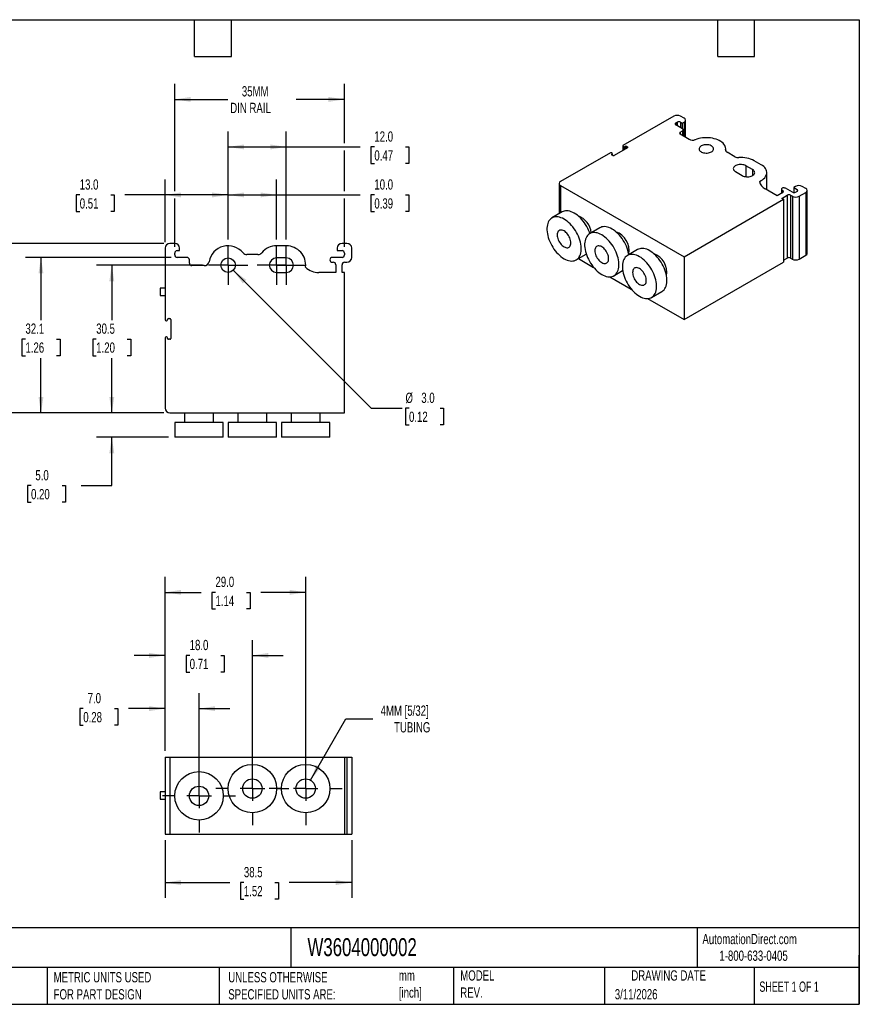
# Model space of a CAD drawing. Header units: millimetres. Extents: x 6 to 273, y 6 to 210.
# Tile 2 of 2: x 100 to 273, y 6 to 210. Entities that reach past the tile are written whole.
import ezdxf

# ---------------------------------------------------------------- set-up
doc = ezdxf.new("R2010")
doc.units = ezdxf.units.MM
doc.linetypes.add('SLD-Center', pattern=[19.05, 15.24, -1.27, 1.27, -1.27])
doc.linetypes.add('SLD-Solid', pattern=[0])
doc.layers.add('CENTER', color=40, linetype='SLD-Center')
doc.layers.add('DIMENSIONS', color=140, linetype='SLD-Solid', lineweight=25)
doc.layers.add('TEXT', color=140, linetype='SLD-Solid', lineweight=25)
doc.styles.add('SLDTEXTSTYLE0', font='TXT', dxfattribs={"width": 0.7})
doc.styles.add('SLDTEXTSTYLE1', font='TXT', dxfattribs={"width": 0.65})
doc.dimstyles.new('SLDDIMSTYLE0', dxfattribs={"dimtxt": 2.158008, "dimasz": 3.302, "dimexe": 0, "dimexo": 0.0625, "dimgap": 0.539502, "dimtad": 0, "dimtih": 1, "dimtoh": 1, "dimdec": 1, "dimrnd": 1e-09, "dimzin": 4, "dimdsep": 46, "dimtxsty": 'SLDTEXTSTYLE0', "dimsah": 1, "dimcen": 0.09, "dimadec": 0, "dimazin": 1, "dimtfac": 1, "dimtdec": 1, "dimtmove": 0, "dimatfit": 0, "dimfxl": 0, "dimfrac": 2, "dimtolj": 1, "dimtzin": 12, "dimarcsym": 0})
doc.dimstyles.new('SLDDIMSTYLE1', dxfattribs={"dimtxt": 2.158008, "dimasz": 3.302, "dimexe": 0, "dimexo": 0.0625, "dimgap": 0.539502, "dimtad": 0, "dimtih": 1, "dimtoh": 1, "dimdec": 1, "dimrnd": 1e-09, "dimzin": 4, "dimdsep": 46, "dimtxsty": 'SLDTEXTSTYLE0', "dimsah": 1, "dimcen": 0.09, "dimadec": 0, "dimazin": 1, "dimtfac": 1, "dimtdec": 1, "dimtofl": 0, "dimtmove": 0, "dimatfit": 3, "dimfxl": 0, "dimfrac": 2, "dimtolj": 1, "dimtzin": 12, "dimarcsym": 0})
doc.dimstyles.new('SLDDIMSTYLE2', dxfattribs={"dimtxt": 2.158008, "dimasz": 3.302, "dimexe": 0, "dimexo": 0.0625, "dimgap": 0.539502, "dimtad": 0, "dimtih": 1, "dimtoh": 1, "dimdec": 1, "dimrnd": 1e-09, "dimzin": 12, "dimdsep": 46, "dimtxsty": 'SLDTEXTSTYLE0', "dimsah": 1, "dimcen": 0, "dimadec": 0, "dimazin": 3, "dimtfac": 1, "dimtdec": 1, "dimtofl": 0, "dimtmove": 0, "dimatfit": 3, "dimfxl": 0, "dimfrac": 2, "dimtolj": 1, "dimtzin": 12, "dimarcsym": 0})
doc.dimstyles.new('SLDDIMSTYLE3', dxfattribs={"dimtxt": 2.158008, "dimasz": 3.302, "dimexe": 0, "dimexo": 0.0625, "dimgap": 0.539502, "dimtad": 0, "dimtih": 1, "dimtoh": 1, "dimdec": 1, "dimrnd": 1e-09, "dimzin": 12, "dimdsep": 46, "dimtxsty": 'SLDTEXTSTYLE0', "dimsah": 1, "dimcen": 0.09, "dimadec": 0, "dimazin": 3, "dimtfac": 1, "dimtdec": 1, "dimtofl": 0, "dimtmove": 0, "dimatfit": 3, "dimfxl": 0, "dimfrac": 2, "dimtolj": 1, "dimtzin": 12, "dimarcsym": 0})
doc.dimstyles.new('SLDDIMSTYLE4', dxfattribs={"dimtxt": 2.158008, "dimasz": 3.302, "dimexe": 0, "dimexo": 0.0625, "dimgap": 0.539502, "dimtad": 0, "dimtih": 1, "dimtoh": 1, "dimdec": 1, "dimrnd": 1e-09, "dimzin": 4, "dimdsep": 46, "dimtxsty": 'SLDTEXTSTYLE0', "dimsah": 1, "dimcen": 0, "dimadec": 0, "dimazin": 1, "dimtfac": 1, "dimtdec": 1, "dimtofl": 0, "dimtmove": 0, "dimatfit": 3, "dimfxl": 0, "dimfrac": 2, "dimtolj": 1, "dimtzin": 12, "dimarcsym": 0})

# ---------------------------------------------------------------- blocks, each defined once
blk = doc.blocks.new('_D')
at = {"layer": 'DIMENSIONS'}
for p, q in [((129.84, 58.64), (129.84, 70.55)), ((136.84, 50.64), (136.84, 70.55)), ((112.96, 67.37), (112.23, 67.37)), ((112.23, 67.37), (112.23, 63.94)), ((119.37, 67.37), (120.09, 67.37)), ((120.09, 67.37), (120.09, 63.94)), ((129.84, 67.37), (122.29, 67.37)), ((136.84, 67.37), (143.19, 67.37)), ((112.23, 63.94), (112.96, 63.94)), ((120.09, 63.94), (119.37, 63.94))]:
    blk.add_line(p, q, dxfattribs=at)
for points in [[(129.84, 67.37), (126.54, 67.88), (126.54, 66.87)], [(136.84, 67.37), (140.14, 66.87), (140.14, 67.88)]]:
    blk.add_solid(points, dxfattribs=at)
at = {"layer": 'DIMENSIONS', "char_height": 2.117, "attachment_point": 1, "style": 'SLDTEXTSTYLE0'}
for s, insert in [('7.0', (113.86, 70.59)), ('0.28', (112.96, 66.67))]:
    blk.add_mtext(s, dxfattribs=dict(at, insert=insert))
blk = doc.blocks.new('_D_1')
at = {"layer": 'DIMENSIONS'}
for p, q in [((129.84, 58.64), (129.84, 81.53)), ((147.84, 52.14), (147.84, 81.53)), ((129.84, 78.35), (123.49, 78.35)), ((134.91, 78.35), (134.19, 78.35)), ((134.19, 78.35), (134.19, 74.92)), ((141.32, 78.35), (142.05, 78.35)), ((142.05, 78.35), (142.05, 74.92)), ((147.84, 78.35), (154.19, 78.35)), ((134.19, 74.92), (134.91, 74.92)), ((142.05, 74.92), (141.32, 74.92))]:
    blk.add_line(p, q, dxfattribs=at)
for points in [[(129.84, 78.35), (126.54, 78.86), (126.54, 77.84)], [(147.84, 78.35), (151.14, 77.84), (151.14, 78.86)]]:
    blk.add_solid(points, dxfattribs=at)
at = {"layer": 'DIMENSIONS', "char_height": 2.117, "attachment_point": 1, "style": 'SLDTEXTSTYLE0'}
for s, insert in [('18.0', (134.91, 81.56)), ('0.71', (134.91, 77.65))]:
    blk.add_mtext(s, dxfattribs=dict(at, insert=insert))
blk = doc.blocks.new('_D_2')
at = {"layer": 'DIMENSIONS'}
for p, q in [((129.84, 58.64), (129.84, 94.55)), ((158.84, 52.14), (158.84, 94.55)), ((129.84, 91.37), (137.3, 91.37)), ((140.23, 91.37), (139.5, 91.37)), ((139.5, 91.37), (139.5, 87.94)), ((146.64, 91.37), (147.36, 91.37)), ((147.36, 91.37), (147.36, 87.94)), ((158.84, 91.37), (149.56, 91.37)), ((139.5, 87.94), (140.23, 87.94)), ((147.36, 87.94), (146.64, 87.94))]:
    blk.add_line(p, q, dxfattribs=at)
for points in [[(129.84, 91.37), (133.14, 90.87), (133.14, 91.88)], [(158.84, 91.37), (155.54, 91.88), (155.54, 90.87)]]:
    blk.add_solid(points, dxfattribs=at)
at = {"layer": 'DIMENSIONS', "char_height": 2.117, "attachment_point": 1, "style": 'SLDTEXTSTYLE0'}
for s, insert in [('29.0', (140.23, 94.59)), ('1.14', (140.23, 90.67))]:
    blk.add_mtext(s, dxfattribs=dict(at, insert=insert))
blk = doc.blocks.new('_D_3')
at = {"layer": 'DIMENSIONS'}
for p, q in [((159.84, 52.61), (167.15, 65.28)), ((167.15, 65.28), (172.71, 65.28))]:
    blk.add_line(p, q, dxfattribs=at)
blk.add_solid([(159.84, 52.61), (161.93, 55.21), (161.05, 55.72)], dxfattribs=at)
at = {"layer": 'DIMENSIONS', "char_height": 2.117, "attachment_point": 1, "style": 'SLDTEXTSTYLE0'}
for s, insert in [('4MM [5/32]', (174.3, 68.01)), ('TUBING', (177.07, 64.58))]:
    blk.add_mtext(s, dxfattribs=dict(at, insert=insert))
blk = doc.blocks.new('_D_4')
at = {"layer": 'DIMENSIONS'}
for p, q in [((129.84, 40.2), (129.84, 28.3)), ((168.34, 40.2), (168.34, 28.3)), ((129.84, 31.47), (143.16, 31.47)), ((146.09, 31.47), (145.36, 31.47)), ((145.36, 31.47), (145.36, 28.04)), ((152.5, 31.47), (153.23, 31.47)), ((153.23, 31.47), (153.23, 28.04)), ((168.34, 31.47), (155.43, 31.47)), ((145.36, 28.04), (146.09, 28.04)), ((153.23, 28.04), (152.5, 28.04))]:
    blk.add_line(p, q, dxfattribs=at)
for points in [[(129.84, 31.47), (133.14, 30.97), (133.14, 31.98)], [(168.34, 31.47), (165.04, 31.98), (165.04, 30.97)]]:
    blk.add_solid(points, dxfattribs=at)
at = {"layer": 'DIMENSIONS', "char_height": 2.117, "attachment_point": 1, "style": 'SLDTEXTSTYLE0'}
for s, insert in [('38.5', (146.09, 34.69)), ('1.52', (146.09, 30.77))]:
    blk.add_mtext(s, dxfattribs=dict(at, insert=insert))
blk = doc.blocks.new('SW_CENTERMARKSYMBOL_0')
at = {"layer": 'CENTER', "color": 0}
for p, q in [((0, 5.08), (0, 7.54)), ((0, 0), (0, 2.54)), ((-5.08, 0), (-7.54, 0)), ((0, 0), (-2.54, 0)), ((0, 0), (0, -2.54)), ((0, 0), (2.54, 0)), ((5.08, 0), (7.54, 0)), ((0, -5.08), (0, -7.54))]:
    blk.add_line(p, q, dxfattribs=at)
blk = doc.blocks.new('SW_CENTERMARKSYMBOL_1')
at = {"layer": 'CENTER', "color": 0}
for p, q in [((0, 5.08), (0, 7.54)), ((0, 0), (0, 2.54)), ((-5.08, 0), (-7.54, 0)), ((0, 0), (-2.54, 0)), ((0, 0), (0, -2.54)), ((0, 0), (2.54, 0)), ((5.08, 0), (7.54, 0)), ((0, -5.08), (0, -7.54))]:
    blk.add_line(p, q, dxfattribs=at)
blk = doc.blocks.new('SW_CENTERMARKSYMBOL_2')
at = {"layer": 'CENTER', "color": 0}
for p, q in [((0, 5.08), (0, 7.54)), ((0, 0), (0, 2.54)), ((-5.08, 0), (-7.54, 0)), ((0, 0), (-2.54, 0)), ((0, 0), (0, -2.54)), ((0, 0), (2.54, 0)), ((5.08, 0), (7.54, 0)), ((0, -5.08), (0, -7.54))]:
    blk.add_line(p, q, dxfattribs=at)
blk = doc.blocks.new('_D_5')
at = {"layer": 'DIMENSIONS'}
for p, q in [((129.84, 163.66), (129.84, 176.56)), ((142.84, 164.2), (142.84, 176.56)), ((112.23, 173.39), (111.5, 173.39)), ((111.5, 173.39), (111.5, 169.96)), ((118.64, 173.39), (119.36, 173.39)), ((119.36, 173.39), (119.36, 169.96)), ((129.84, 173.39), (121.56, 173.39)), ((142.84, 173.39), (129.84, 173.39)), ((111.5, 169.96), (112.23, 169.96)), ((119.36, 169.96), (118.64, 169.96))]:
    blk.add_line(p, q, dxfattribs=at)
for points in [[(129.84, 173.39), (133.14, 172.88), (133.14, 173.89)], [(142.84, 173.39), (139.54, 173.89), (139.54, 172.88)]]:
    blk.add_solid(points, dxfattribs=at)
at = {"layer": 'DIMENSIONS', "char_height": 2.117, "attachment_point": 1, "style": 'SLDTEXTSTYLE0'}
for s, insert in [('13.0', (112.23, 176.6)), ('0.51', (112.23, 172.69))]:
    blk.add_mtext(s, dxfattribs=dict(at, insert=insert))
blk = doc.blocks.new('_D_6')
at = {"layer": 'DIMENSIONS'}
for p, q in [((142.84, 164.2), (142.84, 176.56)), ((152.84, 164.2), (152.84, 176.56)), ((142.84, 173.39), (152.84, 173.39)), ((152.84, 173.39), (170.08, 173.39)), ((173.01, 173.39), (172.28, 173.39)), ((172.28, 173.39), (172.28, 169.96)), ((179.42, 173.39), (180.15, 173.39)), ((180.15, 173.39), (180.15, 169.96)), ((172.28, 169.96), (173.01, 169.96)), ((180.15, 169.96), (179.42, 169.96))]:
    blk.add_line(p, q, dxfattribs=at)
for points in [[(142.84, 173.39), (146.14, 172.88), (146.14, 173.89)], [(152.84, 173.39), (149.54, 173.89), (149.54, 172.88)]]:
    blk.add_solid(points, dxfattribs=at)
at = {"layer": 'DIMENSIONS', "char_height": 2.117, "attachment_point": 1, "style": 'SLDTEXTSTYLE0'}
for s, insert in [('10.0', (173.01, 176.6)), ('0.39', (173.01, 172.69))]:
    blk.add_mtext(s, dxfattribs=dict(at, insert=insert))
blk = doc.blocks.new('_D_7')
at = {"layer": 'DIMENSIONS'}
for p, q in [((142.84, 164.2), (142.84, 186.47)), ((154.84, 164.2), (154.84, 186.47)), ((142.84, 183.29), (154.84, 183.29)), ((154.84, 183.29), (170.08, 183.29)), ((173.01, 183.29), (172.28, 183.29)), ((172.28, 183.29), (172.28, 179.86)), ((179.42, 183.29), (180.15, 183.29)), ((180.15, 183.29), (180.15, 179.86)), ((172.28, 179.86), (173.01, 179.86)), ((180.15, 179.86), (179.42, 179.86))]:
    blk.add_line(p, q, dxfattribs=at)
for points in [[(142.84, 183.29), (146.14, 182.78), (146.14, 183.8)], [(154.84, 183.29), (151.54, 183.8), (151.54, 182.78)]]:
    blk.add_solid(points, dxfattribs=at)
at = {"layer": 'DIMENSIONS', "char_height": 2.117, "attachment_point": 1, "style": 'SLDTEXTSTYLE0'}
for s, insert in [('12.0', (173.01, 186.5)), ('0.47', (173.01, 182.59))]:
    blk.add_mtext(s, dxfattribs=dict(at, insert=insert))
blk = doc.blocks.new('_D_8')
at = {"layer": 'DIMENSIONS'}
for p, q in [((131.84, 174.15), (131.84, 196.28)), ((166.84, 184.05), (166.84, 196.28)), ((131.84, 193.1), (142.8, 193.1)), ((166.84, 193.1), (156.89, 193.1)), ((166.84, 174.15), (166.84, 182.53)), ((131.84, 162.66), (131.84, 172.62)), ((166.84, 162.66), (166.84, 172.62))]:
    blk.add_line(p, q, dxfattribs=at)
for points in [[(131.84, 193.1), (135.14, 192.59), (135.14, 193.61)], [(166.84, 193.1), (163.54, 193.61), (163.54, 192.59)]]:
    blk.add_solid(points, dxfattribs=at)
at = {"layer": 'DIMENSIONS', "char_height": 2.117, "attachment_point": 1, "style": 'SLDTEXTSTYLE0'}
for s, insert in [('35MM', (145.67, 195.83)), ('DIN RAIL', (143.28, 192.4))]:
    blk.add_mtext(s, dxfattribs=dict(at, insert=insert))
blk = doc.blocks.new('_D_9')
at = {"layer": 'DIMENSIONS'}
for p, q in [((137.53, 158.89), (115.66, 158.89)), ((118.84, 158.89), (118.84, 147.55)), ((115.63, 143.64), (114.91, 143.64)), ((114.91, 143.64), (114.91, 140.21)), ((122.04, 143.64), (122.77, 143.64)), ((122.77, 143.64), (122.77, 140.21)), ((114.91, 140.21), (115.63, 140.21)), ((118.84, 128.39), (118.84, 139.72)), ((122.77, 140.21), (122.04, 140.21)), ((129.57, 128.39), (115.66, 128.39))]:
    blk.add_line(p, q, dxfattribs=at)
for points in [[(118.84, 158.89), (118.33, 155.58), (119.35, 155.58)], [(118.84, 128.39), (119.35, 131.69), (118.33, 131.69)]]:
    blk.add_solid(points, dxfattribs=at)
at = {"layer": 'DIMENSIONS', "char_height": 2.117, "attachment_point": 1, "style": 'SLDTEXTSTYLE0'}
for s, insert in [('30.5', (115.63, 146.85)), ('1.20', (115.63, 142.94))]:
    blk.add_mtext(s, dxfattribs=dict(at, insert=insert))
blk = doc.blocks.new('_D_10')
at = {"layer": 'DIMENSIONS'}
for p, q in [((131.07, 160.49), (101.06, 160.49)), ((104.23, 160.49), (104.23, 147.55)), ((101.03, 143.64), (100.3, 143.64)), ((100.3, 143.64), (100.3, 140.21)), ((107.44, 143.64), (108.16, 143.64)), ((108.16, 143.64), (108.16, 140.21)), ((100.3, 140.21), (101.03, 140.21)), ((104.23, 128.39), (104.23, 139.72)), ((108.16, 140.21), (107.44, 140.21)), ((129.57, 128.39), (101.06, 128.39))]:
    blk.add_line(p, q, dxfattribs=at)
for points in [[(104.23, 160.49), (103.72, 157.18), (104.74, 157.18)], [(104.23, 128.39), (104.74, 131.69), (103.72, 131.69)]]:
    blk.add_solid(points, dxfattribs=at)
at = {"layer": 'DIMENSIONS', "char_height": 2.117, "attachment_point": 1, "style": 'SLDTEXTSTYLE0'}
for s, insert in [('32.1', (101.03, 146.85)), ('1.26', (101.03, 142.94))]:
    blk.add_mtext(s, dxfattribs=dict(at, insert=insert))
blk = doc.blocks.new('_D_11')
at = {"layer": 'DIMENSIONS'}
for p, q in [((129.57, 163.39), (84.03, 163.39)), ((87.2, 163.39), (87.2, 150.45)), ((84, 146.54), (83.27, 146.54)), ((83.27, 146.54), (83.27, 143.11)), ((90.41, 146.54), (91.14, 146.54)), ((91.14, 146.54), (91.14, 143.11)), ((83.27, 143.11), (84, 143.11)), ((87.2, 128.39), (87.2, 142.63)), ((91.14, 143.11), (90.41, 143.11)), ((129.57, 128.39), (84.03, 128.39))]:
    blk.add_line(p, q, dxfattribs=at)
for points in [[(87.2, 163.39), (86.7, 160.08), (87.71, 160.08)], [(87.2, 128.39), (87.71, 131.69), (86.7, 131.69)]]:
    blk.add_solid(points, dxfattribs=at)
at = {"layer": 'DIMENSIONS', "char_height": 2.117, "attachment_point": 1, "style": 'SLDTEXTSTYLE0'}
for s, insert in [('35.0', (84, 149.75)), ('1.38', (84, 145.84))]:
    blk.add_mtext(s, dxfattribs=dict(at, insert=insert))
blk = doc.blocks.new('_D_12')
at = {"layer": 'DIMENSIONS'}
for p, q in [((118.84, 128.39), (118.84, 134.74)), ((129.57, 128.39), (115.66, 128.39)), ((130.57, 123.39), (115.66, 123.39)), ((118.84, 113.39), (118.84, 123.39)), ((102.18, 113.39), (101.46, 113.39)), ((101.46, 113.39), (101.46, 109.96)), ((108.6, 113.39), (109.32, 113.39)), ((109.32, 113.39), (109.32, 109.96)), ((112.49, 113.39), (118.84, 113.39)), ((101.46, 109.96), (102.18, 109.96)), ((109.32, 109.96), (108.6, 109.96))]:
    blk.add_line(p, q, dxfattribs=at)
for points in [[(118.84, 128.39), (119.35, 131.69), (118.33, 131.69)], [(118.84, 123.39), (118.33, 120.08), (119.35, 120.08)]]:
    blk.add_solid(points, dxfattribs=at)
at = {"layer": 'DIMENSIONS', "char_height": 2.117, "attachment_point": 1, "style": 'SLDTEXTSTYLE0'}
for s, insert in [('5.0', (103.08, 116.6)), ('0.20', (102.18, 112.69))]:
    blk.add_mtext(s, dxfattribs=dict(at, insert=insert))
blk = doc.blocks.new('_D_13')
at = {"layer": 'DIMENSIONS'}
for p, q in [((143.9, 157.83), (172.36, 129.36)), ((172.36, 129.36), (178.71, 129.36)), ((180.16, 129.36), (179.44, 129.36)), ((179.44, 129.36), (179.44, 125.93)), ((186.58, 129.36), (187.3, 129.36)), ((187.3, 129.36), (187.3, 125.93)), ((179.44, 125.93), (180.16, 125.93)), ((187.3, 125.93), (186.58, 125.93))]:
    blk.add_line(p, q, dxfattribs=at)
blk.add_solid([(143.9, 157.83), (145.87, 155.13), (146.59, 155.85)], dxfattribs=at)
at = {"layer": 'DIMENSIONS', "char_height": 2.117, "attachment_point": 1, "style": 'SLDTEXTSTYLE0'}
for s, insert in [('%%c', (179.43, 132.57)), ('3.0', (182.69, 132.57)), ('0.12', (180.16, 128.66))]:
    blk.add_mtext(s, dxfattribs=dict(at, insert=insert))
blk = doc.blocks.new('SW_CENTERMARKSYMBOL_3')
at = {"layer": 'CENTER', "color": 0}
for p, q in [((0, 2.54), (0, 4.04)), ((0, 0), (0, 2.54)), ((-2.54, 0), (-4.04, 0)), ((0, 0), (-2.54, 0)), ((0, 0), (0, -2.54)), ((0, 0), (2.54, 0)), ((2.54, 0), (4.04, 0)), ((0, -2.54), (0, -4.04))]:
    blk.add_line(p, q, dxfattribs=at)
blk = doc.blocks.new('SW_CENTERMARKSYMBOL_4')
at = {"layer": 'CENTER', "color": 0}
for p, q in [((0, 2.54), (0, 4.04)), ((0, 0), (0, 2.54)), ((-2.54, 0), (-4.04, 0)), ((0, 0), (-2.54, 0)), ((0, 0), (0, -2.54)), ((0, 0), (2.54, 0)), ((2.54, 0), (4.04, 0)), ((0, -2.54), (0, -4.04))]:
    blk.add_line(p, q, dxfattribs=at)
blk = doc.blocks.new('SW_CENTERMARKSYMBOL_5')
at = {"layer": 'CENTER', "color": 0}
for p, q in [((0, 2.54), (0, 4.04)), ((0, 0), (0, 2.54)), ((-2.54, 0), (-4.04, 0)), ((0, 0), (-2.54, 0)), ((0, 0), (0, -2.54)), ((0, 0), (2.54, 0)), ((2.54, 0), (4.04, 0)), ((0, -2.54), (0, -4.04))]:
    blk.add_line(p, q, dxfattribs=at)

msp = doc.modelspace()

# ---------------------------------------------------------------- linework, layer by layer
for p, q in [((234.77, 189.62), (224.3, 183.58)), ((236.89, 189.21), (236.18, 189.62)), ((235.19, 188.23), (235.48, 188.4)), ((235.19, 188.23), (235.19, 187.83)), ((236.61, 187.01), (235.19, 187.83)), ((235.48, 188.4), (235.48, 187.66)), ((236.18, 188.4), (236.54, 188.19)), ((236.18, 188.4), (236.18, 187.25)), ((236.54, 188.19), (236.89, 188.4)), ((236.54, 188.19), (236.54, 187.05)), ((236.89, 188.4), (236.89, 185.46)), ((237.18, 185.29), (237.18, 188.81)), ((236.11, 186.32), (236.61, 186.6)), ((236.11, 186.32), (236.11, 185.91)), ((237.94, 184.85), (236.11, 185.91)), ((236.61, 186.6), (236.61, 185.62)), ((236.75, 185.54), (236.75, 186.81)), ((225.22, 183.13), (222.47, 181.54)), ((224.25, 183.5), (224.25, 182.57)), ((224.3, 183.42), (224.38, 183.38)), ((224.3, 183.42), (224.3, 182.6)), ((224.38, 183.38), (224.38, 182.64)), ((224.66, 183.38), (224.73, 183.42)), ((224.66, 183.38), (224.66, 182.8)), ((224.73, 183.42), (224.73, 182.85)), ((225.01, 183.42), (225.22, 183.29)), ((225.01, 183.42), (225.01, 183.01)), ((225.22, 183.29), (225.22, 183.13)), ((245.49, 182.51), (245.49, 182.89)), ((221.69, 182.07), (211.44, 176.15)), ((222.04, 182.03), (221.97, 182.07)), ((221.97, 181.82), (222.04, 181.87)), ((221.97, 181.82), (221.97, 181.66)), ((222.18, 181.54), (221.97, 181.66)), ((222.04, 181.87), (222.04, 181.62)), ((222.1, 181.59), (222.1, 181.95)), ((245.47, 182.68), (245.47, 182.57)), ((247.4, 181.27), (245.76, 182.22)), ((251.03, 178.6), (249.62, 179.42)), ((249.62, 179.42), (249.62, 177.15)), ((252.8, 179.62), (251.39, 180.44)), ((247.5, 178.19), (248.91, 177.38)), ((251.03, 178.6), (251.03, 177.38)), ((253.97, 174.45), (253.97, 177.99)), ((211.14, 175.74), (211.14, 169.51)), ((211.44, 175.33), (236.89, 160.64)), ((211.44, 175.33), (211.44, 169.68)), ((259.24, 173.95), (257.82, 174.76)), ((259.87, 175.13), (259.52, 174.93)), ((259.52, 174.93), (260.23, 174.52)), ((259.52, 174.93), (259.52, 173.86)), ((261.99, 174.72), (261.29, 175.13)), ((256.12, 173.21), (253.65, 174.64)), ((257.26, 173.86), (256.12, 173.21)), ((256.97, 174.56), (256.97, 173.7)), ((257.04, 172.68), (258.18, 173.33)), ((257.11, 174.35), (257.26, 174.27)), ((257.11, 174.35), (257.11, 173.78)), ((257.26, 174.27), (257.26, 173.86)), ((258.18, 173.33), (258.18, 160.35)), ((258.88, 173.33), (259.24, 173.13)), ((258.88, 173.33), (258.88, 160.35)), ((259.24, 173.13), (259.24, 160.15)), ((260.23, 174.11), (259.94, 173.95)), ((260.23, 174.52), (260.23, 174.11)), ((260.65, 173.13), (261.99, 173.91)), ((260.65, 173.13), (260.65, 160.15)), ((261.99, 173.91), (261.99, 160.92)), ((262.29, 161.33), (262.29, 174.31)), ((236.89, 160.64), (257.4, 172.48)), ((257.4, 172.48), (257.04, 172.68)), ((257.4, 172.48), (257.4, 159.49)), ((211.76, 169.87), (209.64, 168.64)), ((219.54, 166.6), (217.42, 165.38)), ((131.84, 163.39), (130.84, 163.39)), ((154.84, 162.89), (152.84, 162.89)), ((167.34, 163.39), (166.34, 163.39)), ((129.84, 162.39), (129.84, 147.59)), ((131.84, 160.99), (131.84, 161.39)), ((132.34, 161.89), (132.84, 161.89)), ((132.84, 161.89), (132.84, 162.39)), ((149, 161.09), (146.68, 161.09)), ((165.34, 162.39), (165.34, 161.89)), ((165.34, 161.89), (166.34, 161.89)), ((166.84, 161.39), (166.84, 160.99)), ((168.34, 160.49), (168.34, 162.39)), ((214.64, 159.98), (216.71, 161.18)), ((227.32, 162.11), (225.2, 160.89)), ((236.89, 160.64), (236.89, 147.66)), ((260.65, 160.15), (261.99, 160.92)), ((134.34, 160.49), (132.34, 160.49)), ((134.84, 159.29), (134.84, 159.99)), ((137.92, 158.79), (135.34, 158.79)), ((154.84, 160.39), (152.84, 160.39)), ((166.34, 160.49), (164.34, 160.49)), ((164.34, 159.49), (164.54, 159.49)), ((165.04, 158.99), (165.04, 157.39)), ((166.34, 157.39), (166.34, 158.99)), ((166.84, 159.49), (167.34, 159.49)), ((215.09, 160.24), (218.24, 158.42)), ((236.89, 147.66), (257.4, 159.49)), ((257.4, 159.9), (258.18, 160.35)), ((258.88, 160.35), (259.24, 160.15)), ((152.84, 157.39), (154.84, 157.39)), ((165.04, 157.39), (161.54, 157.39)), ((166.84, 157.39), (166.34, 157.39)), ((166.84, 128.39), (166.84, 157.39)), ((221.6, 156.48), (226.02, 153.93)), ((222.42, 156.72), (224.23, 157.76)), ((129.84, 154.14), (128.84, 154.14)), ((128.84, 154.14), (128.84, 152.64)), ((128.84, 152.64), (129.84, 152.64)), ((230.2, 152.23), (232.32, 153.45)), ((229.38, 151.99), (236.89, 147.66)), ((130.04, 147.39), (130.14, 147.39)), ((130.34, 147.59), (130.34, 147.69)), ((130.54, 147.89), (130.84, 147.89)), ((131.04, 147.69), (131.04, 143.79)), ((129.84, 143.89), (129.84, 129.39)), ((130.14, 144.09), (130.04, 144.09)), ((130.34, 143.79), (130.34, 143.89)), ((130.84, 143.59), (130.54, 143.59)), ((130.84, 128.39), (166.84, 128.39)), ((133.84, 128.39), (133.84, 126.39)), ((139.84, 126.39), (139.84, 128.39)), ((144.84, 128.39), (144.84, 126.39)), ((150.84, 126.39), (150.84, 128.39)), ((155.84, 128.39), (155.84, 126.39)), ((161.84, 126.39), (161.84, 128.39)), ((131.84, 126.39), (131.84, 123.39)), ((141.84, 126.39), (131.84, 126.39)), ((141.84, 123.39), (141.84, 126.39)), ((142.84, 126.39), (142.84, 123.39)), ((152.84, 126.39), (142.84, 126.39)), ((152.84, 123.39), (152.84, 126.39)), ((153.84, 126.39), (153.84, 123.39)), ((163.84, 126.39), (153.84, 126.39)), ((163.84, 123.39), (163.84, 126.39)), ((141.84, 123.39), (131.84, 123.39)), ((152.84, 123.39), (142.84, 123.39)), ((163.84, 123.39), (153.84, 123.39)), ((129.84, 57.37), (129.84, 41.47)), ((129.84, 57.37), (130.84, 57.37)), ((130.84, 57.37), (130.84, 41.47)), ((130.84, 57.37), (166.84, 57.37)), ((166.84, 57.37), (166.84, 41.47)), ((166.84, 57.37), (167.34, 57.37)), ((167.34, 57.37), (167.34, 41.47)), ((167.34, 57.37), (168.34, 57.37)), ((168.34, 57.37), (168.34, 41.47)), ((129.84, 50.17), (128.84, 50.17)), ((128.84, 50.17), (128.84, 48.67)), ((128.84, 48.67), (129.84, 48.67)), ((129.84, 41.47), (130.84, 41.47)), ((130.84, 41.47), (166.84, 41.47)), ((166.84, 41.47), (167.34, 41.47)), ((167.34, 41.47), (168.34, 41.47))]:
    msp.add_line(p, q)
at = {"flags": 128}
for points in [[(245.47, 182.68), (245.49, 182.91), (245.46, 183.15), (245.39, 183.39), (245.28, 183.62), (245.13, 183.84), (244.94, 184.05), (244.72, 184.25), (244.46, 184.43), (244.17, 184.6), (243.85, 184.75), (243.5, 184.88), (243.14, 184.99), (242.76, 185.08), (242.36, 185.14), (241.95, 185.18), (241.54, 185.2), (241.13, 185.19), (240.72, 185.15), (240.32, 185.1), (239.94, 185.01), (239.56, 184.91), (239.21, 184.79)], [(242.55, 182.27), (242.71, 182.38), (242.84, 182.51), (242.93, 182.64), (242.98, 182.78), (242.99, 182.92), (242.96, 183.06), (242.88, 183.2), (242.78, 183.33), (242.63, 183.45), (242.46, 183.55), (242.26, 183.63), (242.03, 183.69), (241.8, 183.73), (241.55, 183.75), (241.3, 183.75), (241.06, 183.72), (240.83, 183.66), (240.62, 183.59), (240.43, 183.5), (240.27, 183.39), (240.14, 183.27), (240.05, 183.13), (240, 182.99), (239.99, 182.85), (240.02, 182.71), (240.09, 182.57), (240.2, 182.44), (240.34, 182.33), (240.52, 182.23), (240.72, 182.14), (240.94, 182.08), (241.18, 182.04), (241.43, 182.02), (241.67, 182.03), (241.92, 182.06), (242.15, 182.11), (242.36, 182.18), (242.55, 182.27)], [(249.62, 179.42), (249.43, 179.51), (249.22, 179.58), (248.99, 179.63), (248.74, 179.66), (248.5, 179.67), (248.25, 179.65), (248.01, 179.61), (247.79, 179.55), (247.59, 179.47), (247.41, 179.36), (247.27, 179.25), (247.16, 179.12), (247.09, 178.98), (247.06, 178.84), (247.07, 178.7), (247.12, 178.56), (247.21, 178.42), (247.34, 178.3), (247.5, 178.19)], [(252.48, 176.19), (252.79, 176.35), (253.07, 176.53), (253.32, 176.73), (253.53, 176.93), (253.7, 177.16), (253.83, 177.39), (253.92, 177.62), (253.97, 177.86), (253.97, 178.11), (253.92, 178.35), (253.84, 178.58), (253.71, 178.81), (253.54, 179.04), (253.33, 179.24), (253.08, 179.44), (252.8, 179.62)], [(248.91, 177.38), (249.1, 177.28), (249.31, 177.21), (249.54, 177.16), (249.79, 177.13), (250.03, 177.12), (250.28, 177.14), (250.52, 177.18), (250.74, 177.24), (250.94, 177.33), (251.12, 177.43), (251.26, 177.54), (251.37, 177.67), (251.44, 177.81), (251.47, 177.95), (251.46, 178.09), (251.41, 178.23), (251.32, 178.37), (251.19, 178.49), (251.03, 178.6)], [(257.82, 174.76), (257.71, 174.81), (257.57, 174.84), (257.43, 174.85), (257.29, 174.83), (257.17, 174.79), (257.07, 174.73), (257, 174.66), (256.97, 174.58), (256.98, 174.5), (257.03, 174.42), (257.11, 174.35)], [(212.14, 160.23), (212.46, 160.06), (212.77, 159.93), (213.08, 159.83), (213.38, 159.77), (213.68, 159.75), (213.96, 159.76), (214.22, 159.81), (214.47, 159.89), (214.7, 160.02), (214.91, 160.17), (215.09, 160.36), (215.26, 160.58), (215.39, 160.83), (215.51, 161.11), (215.59, 161.41), (215.65, 161.74), (215.67, 162.09), (215.67, 162.46), (215.65, 162.84), (215.59, 163.23), (215.51, 163.63), (215.39, 164.04), (215.26, 164.45), (215.09, 164.86), (214.91, 165.26), (214.7, 165.66), (214.47, 166.04), (214.22, 166.42), (213.96, 166.77), (213.68, 167.1), (213.38, 167.42), (213.08, 167.7), (212.77, 167.96), (212.46, 168.2), (212.14, 168.39), (211.83, 168.56), (211.51, 168.69), (211.2, 168.79), (210.9, 168.85), (210.61, 168.88), (210.33, 168.86), (210.06, 168.81), (209.82, 168.73), (209.59, 168.61), (209.38, 168.45), (209.19, 168.26), (209.03, 168.04), (208.89, 167.79), (208.78, 167.51), (208.7, 167.21), (208.64, 166.88), (208.61, 166.53), (208.61, 166.17), (208.64, 165.79), (208.7, 165.39), (208.78, 164.99), (208.89, 164.58), (209.03, 164.17), (209.19, 163.77), (209.38, 163.36), (209.59, 162.97), (209.82, 162.58), (210.06, 162.21), (210.33, 161.85), (210.61, 161.52), (210.9, 161.21), (211.2, 160.92), (211.51, 160.66), (211.83, 160.43), (212.14, 160.23)], [(217.47, 165.41), (217.38, 165.67), (217.21, 166.08), (217.03, 166.49), (216.82, 166.88), (216.59, 167.27), (216.34, 167.64), (216.08, 167.99), (215.8, 168.33), (215.51, 168.64), (215.2, 168.93), (214.9, 169.19), (214.58, 169.42), (214.26, 169.62), (213.95, 169.79), (213.63, 169.92), (213.32, 170.02), (213.02, 170.08), (212.73, 170.1), (212.45, 170.09), (212.19, 170.04), (211.94, 169.95), (211.76, 169.87)], [(225.51, 161.07), (225.49, 161.19), (225.4, 161.59), (225.29, 162), (225.16, 162.41), (224.99, 162.82), (224.81, 163.22), (224.6, 163.62), (224.37, 164), (224.12, 164.37), (223.86, 164.73), (223.58, 165.06), (223.28, 165.38), (222.98, 165.66), (222.67, 165.92), (222.36, 166.15), (222.04, 166.35), (221.73, 166.52), (221.41, 166.65), (221.1, 166.75), (220.8, 166.81), (220.51, 166.84), (220.23, 166.82), (219.96, 166.77), (219.72, 166.69), (219.54, 166.6)], [(212.14, 162.68), (212.34, 162.58), (212.54, 162.52), (212.73, 162.49), (212.91, 162.5), (213.07, 162.54), (213.21, 162.63), (213.33, 162.74), (213.43, 162.89), (213.5, 163.07), (213.54, 163.27), (213.56, 163.5), (213.54, 163.74), (213.5, 163.99), (213.43, 164.25), (213.33, 164.51), (213.21, 164.76), (213.07, 165.01), (212.91, 165.24), (212.73, 165.46), (212.54, 165.65), (212.34, 165.81), (212.14, 165.95), (211.94, 166.04), (211.74, 166.11), (211.56, 166.14), (211.38, 166.13), (211.22, 166.08), (211.07, 166), (210.95, 165.88), (210.86, 165.73), (210.79, 165.56), (210.74, 165.35), (210.73, 165.13), (210.74, 164.89), (210.79, 164.64), (210.86, 164.38), (210.95, 164.12), (211.07, 163.86), (211.22, 163.61), (211.38, 163.38), (211.56, 163.17), (211.74, 162.98), (211.94, 162.81), (212.14, 162.68)], [(219.92, 156.96), (220.24, 156.8), (220.55, 156.66), (220.86, 156.57), (221.16, 156.51), (221.45, 156.48), (221.73, 156.49), (222, 156.54), (222.25, 156.63), (222.48, 156.75), (222.68, 156.91), (222.87, 157.09), (223.03, 157.31), (223.17, 157.57), (223.28, 157.84), (223.37, 158.15), (223.42, 158.48), (223.45, 158.82), (223.45, 159.19), (223.42, 159.57), (223.37, 159.97), (223.28, 160.37), (223.17, 160.77), (223.03, 161.18), (222.87, 161.59), (222.68, 162), (222.48, 162.39), (222.25, 162.78), (222, 163.15), (221.73, 163.5), (221.45, 163.84), (221.16, 164.15), (220.86, 164.44), (220.55, 164.7), (220.24, 164.93), (219.92, 165.13), (219.6, 165.3), (219.29, 165.43), (218.98, 165.53), (218.68, 165.59), (218.39, 165.61), (218.11, 165.6), (217.84, 165.55), (217.59, 165.46), (217.37, 165.34), (217.16, 165.19), (216.97, 165), (216.81, 164.78), (216.67, 164.53), (216.56, 164.25), (216.47, 163.94), (216.42, 163.62), (216.39, 163.27), (216.39, 162.9), (216.42, 162.52), (216.47, 162.13), (216.56, 161.73), (216.67, 161.32), (216.81, 160.91), (216.97, 160.5), (217.16, 160.1), (217.37, 159.7), (217.59, 159.31), (217.84, 158.94), (218.11, 158.59), (218.39, 158.25), (218.68, 157.94), (218.98, 157.65), (219.29, 157.39), (219.6, 157.16), (219.92, 156.96)], [(219.92, 159.41), (220.12, 159.31), (220.32, 159.25), (220.51, 159.22), (220.69, 159.23), (220.85, 159.28), (220.99, 159.36), (221.11, 159.48), (221.21, 159.63), (221.28, 159.8), (221.32, 160.01), (221.33, 160.23), (221.32, 160.47), (221.28, 160.72), (221.21, 160.98), (221.11, 161.24), (220.99, 161.5), (220.85, 161.75), (220.69, 161.98), (220.51, 162.19), (220.32, 162.38), (220.12, 162.55), (219.92, 162.68), (219.72, 162.78), (219.52, 162.84), (219.33, 162.87), (219.16, 162.86), (218.99, 162.82), (218.85, 162.73), (218.73, 162.62), (218.63, 162.47), (218.56, 162.29), (218.52, 162.09), (218.51, 161.86), (218.52, 161.62), (218.56, 161.37), (218.63, 161.11), (218.73, 160.85), (218.85, 160.59), (218.99, 160.35), (219.16, 160.11), (219.33, 159.9), (219.52, 159.71), (219.72, 159.55), (219.92, 159.41)], [(227.7, 152.47), (228.02, 152.31), (228.33, 152.17), (228.64, 152.08), (228.94, 152.02), (229.23, 151.99), (229.51, 152), (229.78, 152.05), (230.03, 152.14), (230.25, 152.26), (230.46, 152.42), (230.65, 152.6), (230.81, 152.82), (230.95, 153.07), (231.06, 153.35), (231.15, 153.66), (231.2, 153.99), (231.23, 154.33), (231.23, 154.7), (231.2, 155.08), (231.15, 155.47), (231.06, 155.88), (230.95, 156.28), (230.81, 156.69), (230.65, 157.1), (230.46, 157.51), (230.25, 157.9), (230.03, 158.29), (229.78, 158.66), (229.51, 159.01), (229.23, 159.35), (228.94, 159.66), (228.64, 159.95), (228.33, 160.21), (228.02, 160.44), (227.7, 160.64), (227.38, 160.81), (227.07, 160.94), (226.76, 161.03), (226.46, 161.1), (226.16, 161.12), (225.89, 161.11), (225.62, 161.06), (225.37, 160.97), (225.14, 160.85), (224.93, 160.7), (224.75, 160.51), (224.59, 160.29), (224.45, 160.04), (224.34, 159.76), (224.25, 159.45), (224.2, 159.13), (224.17, 158.78), (224.17, 158.41), (224.2, 158.03), (224.25, 157.64), (224.34, 157.24), (224.45, 156.83), (224.59, 156.42), (224.75, 156.01), (224.93, 155.61), (225.14, 155.21), (225.37, 154.82), (225.62, 154.45), (225.89, 154.1), (226.16, 153.76), (226.46, 153.45), (226.76, 153.16), (227.07, 152.9), (227.38, 152.67), (227.7, 152.47)], [(232.32, 153.45), (232.38, 153.48), (232.58, 153.64), (232.77, 153.83), (232.93, 154.05), (233.07, 154.3), (233.18, 154.58), (233.27, 154.88), (233.32, 155.21), (233.35, 155.56), (233.35, 155.93), (233.32, 156.31), (233.27, 156.7), (233.18, 157.1), (233.07, 157.51), (232.93, 157.92), (232.77, 158.33), (232.58, 158.73), (232.38, 159.13), (232.15, 159.51), (231.9, 159.88), (231.63, 160.24), (231.35, 160.57), (231.06, 160.89), (230.76, 161.17), (230.45, 161.43), (230.14, 161.66), (229.82, 161.86), (229.5, 162.03), (229.19, 162.16), (228.88, 162.26), (228.58, 162.32), (228.29, 162.34), (228.01, 162.33), (227.74, 162.28), (227.49, 162.2), (227.32, 162.11)], [(227.7, 154.92), (227.9, 154.82), (228.1, 154.76), (228.29, 154.73), (228.46, 154.74), (228.62, 154.79), (228.77, 154.87), (228.89, 154.99), (228.99, 155.14), (229.06, 155.31), (229.1, 155.52), (229.11, 155.74), (229.1, 155.98), (229.06, 156.23), (228.99, 156.49), (228.89, 156.75), (228.77, 157.01), (228.62, 157.26), (228.46, 157.49), (228.29, 157.7), (228.1, 157.89), (227.9, 158.06), (227.7, 158.19), (227.5, 158.29), (227.3, 158.35), (227.11, 158.38), (226.93, 158.37), (226.77, 158.33), (226.63, 158.24), (226.51, 158.13), (226.41, 157.98), (226.34, 157.8), (226.3, 157.6), (226.28, 157.37), (226.3, 157.13), (226.34, 156.88), (226.41, 156.62), (226.51, 156.36), (226.63, 156.1), (226.77, 155.86), (226.93, 155.62), (227.11, 155.41), (227.3, 155.22), (227.5, 155.06), (227.7, 154.92)]]:
    msp.add_lwpolyline(points, dxfattribs=at)
for centre, radius in [((142.84, 158.89), 1.5), ((147.84, 50.87), 5), ((158.84, 50.87), 5), ((136.84, 49.37), 5), ((147.84, 50.87), 2), ((158.84, 50.87), 2), ((136.84, 49.37), 2)]:
    msp.add_circle(centre, radius)
for centre, radius, start, end in [((235.48, 188.26), 1.54, 62.6097, 117.3903), ((236.74, 188.81), 0.437, 290.7834, 69.2166), ((235.27, 188.03), 0.218, 110.7834, 249.2166), ((235.83, 187.71), 0.769, 62.6097, 117.3903), ((236.53, 186.81), 0.218, 290.7834, 69.2166), ((236.19, 186.11), 0.218, 110.7834, 249.2166), ((224.34, 183.5), 0.0873, 110.7834, 249.2166), ((224.52, 183.65), 0.307, 242.6097, 297.3903), ((224.87, 183.14), 0.307, 62.6097, 117.3903), ((225.19, 183.21), 0.0873, 290.7834, 69.2166), ((238.65, 186.25), 1.56, 242.9158, 291.0869), ((221.83, 181.8), 0.307, 62.6097, 117.3903), ((222, 181.74), 0.0873, 110.7834, 249.2166), ((222.01, 181.95), 0.0873, 290.7834, 69.2166), ((222.32, 181.81), 0.307, 242.6097, 297.3903), ((245.95, 182.65), 0.476, 177.2228, 246.9462), ((248.09, 182.58), 1.48, 242.2271, 274.1709), ((248.63, 175.2), 5.92, 62.2271, 94.1709), ((211.59, 175.74), 0.437, 110.7834, 249.2166), ((254.52, 176.51), 2.06, 188.992, 245.106), ((260.58, 173.77), 1.54, 62.6097, 117.3903), ((257.18, 174.07), 0.218, 290.7834, 69.2166), ((258.53, 172.65), 0.769, 62.6097, 117.3903), ((259.59, 174.63), 0.769, 242.6097, 297.3903), ((259.94, 174.49), 1.54, 242.6097, 297.3903), ((260.15, 174.31), 0.218, 290.7834, 69.2166), ((261.84, 174.31), 0.437, 290.7834, 69.2166), ((213.57, 165.1), 4.22, 6.4289, 69.3247), ((221.41, 161.91), 4.13, 350.1912, 69.8034), ((130.84, 162.39), 1, 90, 180), ((131.84, 162.39), 1, 0, 90), ((142.84, 158.89), 4, 39.7918, 169.6302), ((152.84, 158.89), 4, 90, 140.2082), ((154.84, 158.89), 4, 353.8301, 90), ((166.34, 162.39), 1, 90, 180), ((167.34, 162.39), 1, 0, 90), ((132.34, 161.39), 0.5, 90, 180), ((132.34, 160.99), 0.5, 180, 270), ((146.68, 162.09), 1, 219.7918, 270), ((149, 162.09), 1, 270, 320.2082), ((166.34, 161.39), 0.5, 0, 90), ((166.34, 160.99), 0.5, 270, 0), ((229.19, 157.42), 4.13, 350.1912, 69.8034), ((261.79, 161.38), 0.503, 294.3747, 354.3052), ((134.34, 159.99), 0.5, 0, 90), ((135.34, 159.29), 0.5, 180, 270), ((137.92, 159.79), 1, 270, 349.6302), ((152.84, 158.89), 1.5, 90, 270), ((154.84, 158.89), 1.5, 270, 90), ((164.34, 159.99), 0.5, 90, 270), ((164.54, 158.99), 0.5, 0, 90), ((166.84, 158.99), 0.5, 90, 180), ((167.34, 160.49), 1, 270, 0), ((258.53, 159.67), 0.769, 62.6097, 117.3903), ((259.94, 161.51), 1.54, 242.6097, 297.3903), ((161.54, 161.39), 4, 227.0944, 270), ((130.04, 147.59), 0.2, 180, 270), ((130.14, 147.59), 0.2, 270, 0), ((130.54, 147.69), 0.2, 90, 180), ((130.84, 147.69), 0.2, 0, 90), ((130.04, 143.89), 0.2, 90, 180), ((130.14, 143.89), 0.2, 0, 90), ((130.54, 143.79), 0.2, 180, 270), ((130.84, 143.79), 0.2, 270, 0), ((130.84, 129.39), 1, 180, 270)]:
    msp.add_arc(centre, radius, start, end)
at = {"layer": 'TEXT'}
for p, q in [((6.35, 209.55), (273.05, 209.55)), ((135.89, 201.93), (135.89, 209.55)), ((143.51, 201.93), (143.51, 209.55)), ((243.84, 201.93), (243.84, 209.55)), ((251.46, 201.93), (251.46, 209.55)), ((273.05, 209.55), (273.05, 6.35)), ((135.89, 201.93), (143.51, 201.93)), ((243.84, 201.93), (251.46, 201.93)), ((273.05, 22.13), (6.35, 22.13)), ((155.76, 22.13), (155.76, 13.97)), ((239.58, 22.13), (239.58, 13.97)), ((273.05, 6.35), (273.05, 16.51)), ((273.05, 13.97), (6.35, 13.97)), ((105.48, 13.97), (105.48, 6.35)), ((141, 13.97), (141, 6.35)), ((189.3, 13.97), (189.3, 6.35)), ((220.47, 13.97), (220.47, 6.35)), ((251.35, 13.97), (251.35, 6.35)), ((6.35, 6.35), (273.05, 6.35))]:
    msp.add_line(p, q, dxfattribs=at)

# ---------------------------------------------------------------- block references
at = {"layer": 'CENTER'}
for name, p in [('SW_CENTERMARKSYMBOL_3', (142.84, 158.89)), ('SW_CENTERMARKSYMBOL_4', (152.84, 158.89)), ('SW_CENTERMARKSYMBOL_5', (154.84, 158.89)), ('SW_CENTERMARKSYMBOL_0', (136.84, 49.37)), ('SW_CENTERMARKSYMBOL_2', (147.84, 50.87)), ('SW_CENTERMARKSYMBOL_1', (158.84, 50.87))]:
    msp.add_blockref(name, p, dxfattribs=at)

# ---------------------------------------------------------------- texts
at = {"layer": 'TEXT'}
for s, insert, char_height, attachment_point, style in [('AutomationDirect.com', (240.69, 20.88), 2.1167, 1, 'SLDTEXTSTYLE0'), ('METAL WORK AND LOGIC ELEMENT VALVE', (7.97, 20), 3.7042, 1, 'SLDTEXTSTYLE0'), ('W3604000002', (159.21, 20), 3.7042, 1, 'SLDTEXTSTYLE0'), ('1-800-633-0405', (244.19, 17.44), 2.1167, 1, 'SLDTEXTSTYLE0'), ('METRIC UNITS USED ^JFOR PART DESIGN', (106.85, 13), 2.1167, 1, 'SLDTEXTSTYLE0'), ('UNLESS OTHERWISE ^JSPECIFIED UNITS ARE:', (142.87, 13), 2.1167, 1, 'SLDTEXTSTYLE0'), ('mm^J[inch]', (178.06, 13.36), 2.117, 1, 'SLDTEXTSTYLE0'), ('MODEL ^JREV.', (190.73, 13.36), 2.1167, 1, 'SLDTEXTSTYLE0'), ('DRAWING DATE', (233.73, 13.36), 2.1167, 2, 'SLDTEXTSTYLE0'), ('SHEET 1 OF 1', (252.44, 11.05), 2.1167, 1, 'SLDTEXTSTYLE1'), ('3/11/2026', (222.61, 9.49), 2.117, 1, 'SLDTEXTSTYLE0')]:
    msp.add_mtext(s, dxfattribs=dict(at, insert=insert, char_height=char_height, attachment_point=attachment_point, style=style))

# ---------------------------------------------------------------- dimensions: what is measured, and where the dimension line sits
at = {"layer": 'DIMENSIONS'}
dim = msp.add_linear_dim(base=(166.84, 193.1), p1=(131.84, 161.39), p2=(166.84, 161.39), text='35MM\\PDIN RAIL', dimstyle='SLDDIMSTYLE3', dxfattribs=at)
dim.commit()
dim.dimension.update_dxf_attribs({"geometry": '_D_8', "text_midpoint": (149.85, 193.1), "dimtype": 160})
for base, p1, p2, dimstyle, picture, middle in [((154.84, 183.29), (142.84, 162.93), (154.84, 162.93), 'SLDDIMSTYLE1', '_D_7', (176.21, 183.29)), ((129.84, 173.39), (142.84, 162.93), (129.84, 162.39), 'SLDDIMSTYLE1', '_D_5', (115.43, 173.39)), ((152.84, 173.39), (142.84, 162.93), (152.84, 162.93), 'SLDDIMSTYLE1', '_D_6', (176.21, 173.39)), ((158.84, 91.37), (129.84, 57.37), (158.84, 50.87), 'SLDDIMSTYLE1', '_D_2', (143.43, 91.37)), ((147.84, 78.35), (129.84, 57.37), (147.84, 50.87), 'SLDDIMSTYLE0', '_D_1', (138.12, 78.35)), ((136.84, 67.37), (129.84, 57.37), (136.84, 49.37), 'SLDDIMSTYLE0', '_D', (116.16, 67.37))]:
    dim = msp.add_linear_dim(base=base, p1=p1, p2=p2, dimstyle=dimstyle, dxfattribs=at)
    dim.commit()
    dim.dimension.update_dxf_attribs({"geometry": picture, "text_midpoint": middle, "dimtype": 160})
for base, p1, p2, angle, dimstyle, picture, middle in [((87.2, 128.39), (130.84, 163.39), (130.84, 128.39), 90, 'SLDDIMSTYLE1', '_D_11', (87.2, 146.54)), ((104.23, 128.39), (132.34, 160.49), (130.84, 128.39), 90, 'SLDDIMSTYLE3', '_D_10', (104.23, 143.64)), ((118.84, 128.39), (138.8, 158.89), (130.84, 128.39), 90, 'SLDDIMSTYLE3', '_D_9', (118.84, 143.64)), ((118.84, 123.39), (130.84, 128.39), (131.84, 123.39), 90, 'SLDDIMSTYLE0', '_D_12', (118.84, 113.39)), ((168.34, 31.47), (129.84, 41.47), (168.34, 41.47), 0, 'SLDDIMSTYLE3', '_D_4', (149.29, 31.47))]:
    dim = msp.add_linear_dim(base=base, p1=p1, p2=p2, angle=angle, dimstyle=dimstyle, dxfattribs=at)
    dim.commit()
    dim.dimension.update_dxf_attribs({"geometry": picture, "text_midpoint": middle, "dimtype": 160})
dim = msp.add_diameter_dim_2p(p1=(141.78, 159.95), p2=(143.9, 157.83), dimstyle='SLDDIMSTYLE4', dxfattribs=at)
dim.commit()
dim.dimension.update_dxf_attribs({"geometry": '_D_13', "text_midpoint": (183.37, 129.36), "dimtype": 163})
dim = msp.add_diameter_dim_2p(p1=(157.84, 49.14), p2=(159.84, 52.61), text='4MM [5/32]\\PTUBING', dimstyle='SLDDIMSTYLE2', override={"dimpost": '<>'}, dxfattribs=at)
dim.commit()
dim.dimension.update_dxf_attribs({"geometry": '_D_3', "text_midpoint": (182.69, 65.28), "dimtype": 163})

doc.saveas('drawing.dxf')
